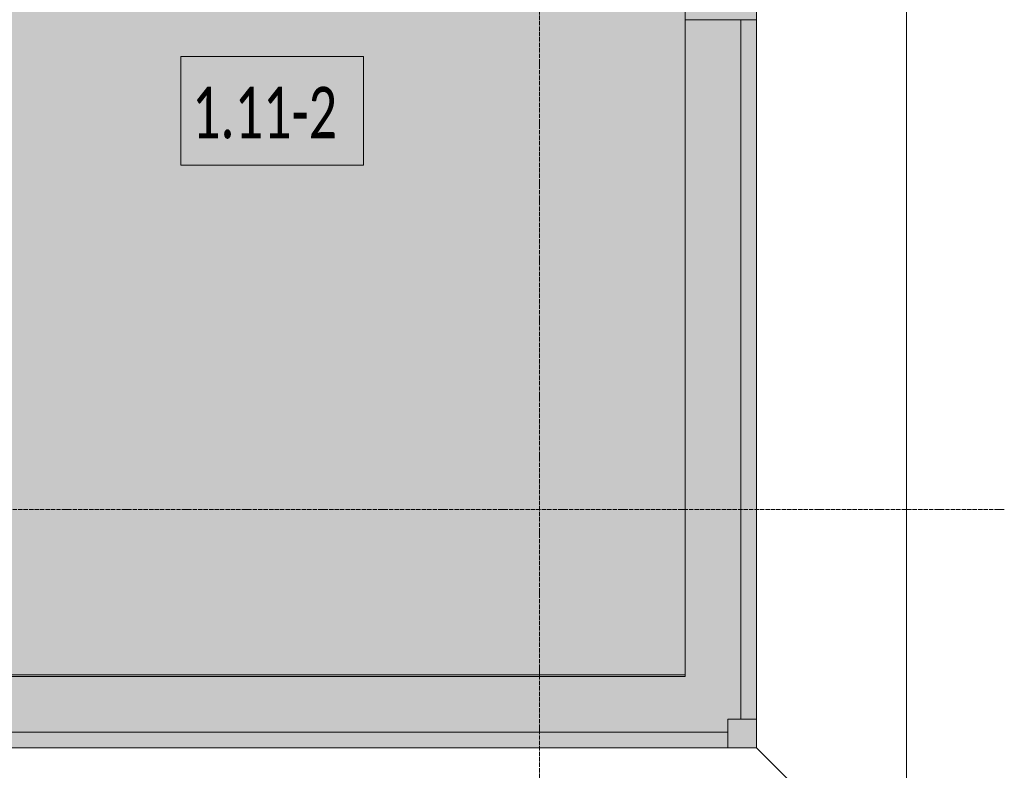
# Model space of a CAD drawing. Header units: millimetres. Extents: x -88210283 to 7466349, y -86687 to 22351.
# Tile 172 of 256: x 71298 to 74746, y -49813 to -47184. Entities that reach past the tile are written whole.
import ezdxf

# ---------------------------------------------------------------- set-up
doc = ezdxf.new("R2010")
doc.units = ezdxf.units.MM
doc.linetypes.add('-D1d1-15x02', pattern=[19, 15, -2, 0, -2])
for name, color, linetype, lineweight in [('_0', 7, 'Continuous', 13), ('A-010-A_ROOM', 7, 'Continuous', 18), ('A-214-M_CURT_WALL', 7, 'Continuous', 5), ('A-215-M_CURT_PANEL', 7, 'Continuous', 5), ('A-230-M_FLOOR', 7, 'Continuous', 5), ('Ограждение', 7, 'Continuous', 5), ('Оси', 7, 'Continuous', 5), ('Поручни', 7, 'Continuous', 5)]:
    doc.layers.add(name, color=color, linetype=linetype, lineweight=lineweight)
doc.styles.add('Calibri Light_2', font='Calibri light.ttf', dxfattribs={"width": 0.7, "height": 250})

# ---------------------------------------------------------------- blocks, each defined once
blk = doc.blocks.new('Quad Corner Mullion - Q_0_100_-50-4298823-50_AS_Plan_15')
at = {"layer": 'A-214-M_CURT_WALL', "lineweight": 9}
for p, q in [((-100, -100), (-100, 0)), ((-100, 0), (0, 0)), ((0, 0), (0, -100)), ((0, -100), (-100, -100))]:
    blk.add_line(p, q, dxfattribs=at)
blk = doc.blocks.new('System Panel - A_PAN_Glass-5695239-50_AS_Plan_15')
at = {"layer": 'A-215-M_CURT_PANEL'}
for p, q in [((1305, 55), (-1305, 55)), ((-1305, 55), (-1305, 0)), ((1305, 0), (1305, 55)), ((-1305, 0), (1305, 0))]:
    blk.add_line(p, q, dxfattribs=at)
blk = doc.blocks.new('Rectangular Mullion - R_StandardFrame_50Wx250H-5696039-50_AS_Plan_15')
at = {"layer": 'A-214-M_CURT_WALL'}
blk.add_line((37450, -505), (34990, -505), dxfattribs=at)
blk = doc.blocks.new('System Panel - A_PAN_Glass-4393240-50_AS_Plan_15')
at = {"layer": 'A-215-M_CURT_PANEL'}
for p, q in [((1225, 0), (-1225, 0)), ((-1225, 0), (-1225, -55)), ((1225, -55), (1225, 0)), ((-1225, -55), (1225, -55))]:
    blk.add_line(p, q, dxfattribs=at)
blk = doc.blocks.new('Rectangular Mullion - R_StandardFrame_50Wx250H-5696040-50_AS_Plan_15')
at = {"layer": 'A-214-M_CURT_WALL'}
blk.add_line((37450, -505), (37450, 1795), dxfattribs=at)
blk = doc.blocks.new('Rectangular Mullion - R_StandardFrame_50Wx250H-4320939-50_AS_Plan_15')
at = {"layer": 'A-214-M_CURT_WALL', "lineweight": 9}
for p, q in [((-25, 0), (-25, 250)), ((-25, 250), (25, 250)), ((25, 250), (25, 0)), ((25, 0), (-25, 0))]:
    blk.add_line(p, q, dxfattribs=at)
blk = doc.blocks.new('Ограждение - Ограждение-5485731-50_AS_Plan_15')
at = {"layer": 'Поручни'}
for q in [(1285, 11570), (760, -830)]:
    blk.add_line((1285, -1355), q, dxfattribs=at)
blk = doc.blocks.new('RST_AR_KMN_R22_B1_FCD_rvt-1-50_AS_Plan_15')
at = {"layer": 'A-214-M_CURT_WALL', "lineweight": 5, "extrusion": (0, 0, -1)}
for name, p, rotation in [('Rectangular Mullion - R_StandardFrame_50Wx250H-4320939-50_AS_Plan_15', (-37700, 1820), 270), ('Quad Corner Mullion - Q_0_100_-50-4298823-50_AS_Plan_15', (-37700, -755), 180)]:
    blk.add_blockref(name, p, dxfattribs=dict(at, rotation=rotation))
at = {"layer": 'A-214-M_CURT_WALL', "lineweight": 5}
for name in ['Rectangular Mullion - R_StandardFrame_50Wx250H-5696040-50_AS_Plan_15', 'Rectangular Mullion - R_StandardFrame_50Wx250H-5696039-50_AS_Plan_15']:
    blk.add_blockref(name, (0, 0), dxfattribs=at)
at = {"layer": 'A-215-M_CURT_PANEL', "lineweight": 5, "rotation": 270}
blk.add_blockref('System Panel - A_PAN_Glass-4393240-50_AS_Plan_15', (37700, 570), dxfattribs=at)
at = {"layer": 'A-215-M_CURT_PANEL', "lineweight": 5}
blk.add_blockref('System Panel - A_PAN_Glass-5695239-50_AS_Plan_15', (36295, -755), dxfattribs=at)
at = {"layer": 'Ограждение', "lineweight": 5}
blk.add_blockref('Ограждение - Ограждение-5485731-50_AS_Plan_15', (36940, 75), dxfattribs=at)

msp = doc.modelspace()

# ---------------------------------------------------------------- hatches: boundary and pattern name
at = {"layer": '_0', "transparency": 33554534}
h = msp.add_hatch(color=252, dxfattribs=at)
h.dxf.hatch_style = 1
h.paths.add_polyline_path([(35428, -49734.4), (73878, -49734.4), (73878, -19284.4), (35428, -19284.4)])
h.paths.add_polyline_path([(44528, -41629.4), (44528, -34929.4), (49428, -34929.4), (49428, -36429.4), (51028, -36429.4), (51028, -30029.4), (49428, -30029.4), (49428, -30779.4), (42778, -30779.4), (42778, -28029.4), (44528, -28029.4), (44528, -27979.4), (45303, -27979.4), (45303, -27379.4), (47528, -27379.4), (47528, -27979.4), (53578, -27979.4), (53578, -27379.4), (55478, -27379.4), (55478, -27979.4), (64478, -27979.4), (64478, -26229.4), (67788, -26229.4), (67788, -28219.4), (66578, -28219.4), (66578, -30029.4), (62978, -30029.4), (62978, -30829.4), (59878, -30829.4), (59878, -30029.4), (58628, -30029.4), (58628, -38979.4), (59728, -38979.4), (59728, -38079.4), (62978, -38079.4), (62978, -38979.4), (66878, -38979.4), (66878, -41429.4), (64478, -41429.4), (64478, -41029.4), (59923, -41029.4), (59923, -41629.4), (57898, -41629.4), (57898, -41029.4), (47038, -41029.4), (47038, -41629.4)], flags=16)

# ---------------------------------------------------------------- linework, layer by layer
at = {"layer": '_0', "lineweight": 0}
msp.add_lwpolyline([(35428, -49734.4), (73878, -49734.4), (73878, -19284.4), (35428, -19284.4)], close=True, dxfattribs=at)
at = {"layer": 'A-010-A_ROOM', "lineweight": 5, "flags": 128}
msp.add_lwpolyline([(71861.8, -47313.5), (72502.3, -47313.5), (72502.3, -47694.5), (71861.8, -47694.5)], close=True, dxfattribs=at)
at = {"layer": 'A-230-M_FLOOR'}
msp.add_line((70882.9, -49479.4), (73628, -49479.4), dxfattribs=at)
at = {"layer": 'Оси', "linetype": '-D1d1-15x02'}
for p, q in [((73118, -51768.8), (73118, -18492.1)), ((32615.2, -48899.4), (74746.1, -48899.4))]:
    msp.add_line(p, q, dxfattribs=at)

# ---------------------------------------------------------------- block references
at = {"lineweight": 5}
msp.add_blockref('RST_AR_KMN_R22_B1_FCD_rvt-1-50_AS_Plan_15', (36178, -48979.4), dxfattribs=at)

# ---------------------------------------------------------------- texts
at = {"layer": 'A-010-A_ROOM', "lineweight": 5, "insert": (71901.6, -47419.7), "char_height": 180, "width": 709.493, "attachment_point": 1, "style": 'Calibri Light_2'}
msp.add_mtext('1.11-2 ', dxfattribs=at)

doc.saveas('drawing.dxf')
